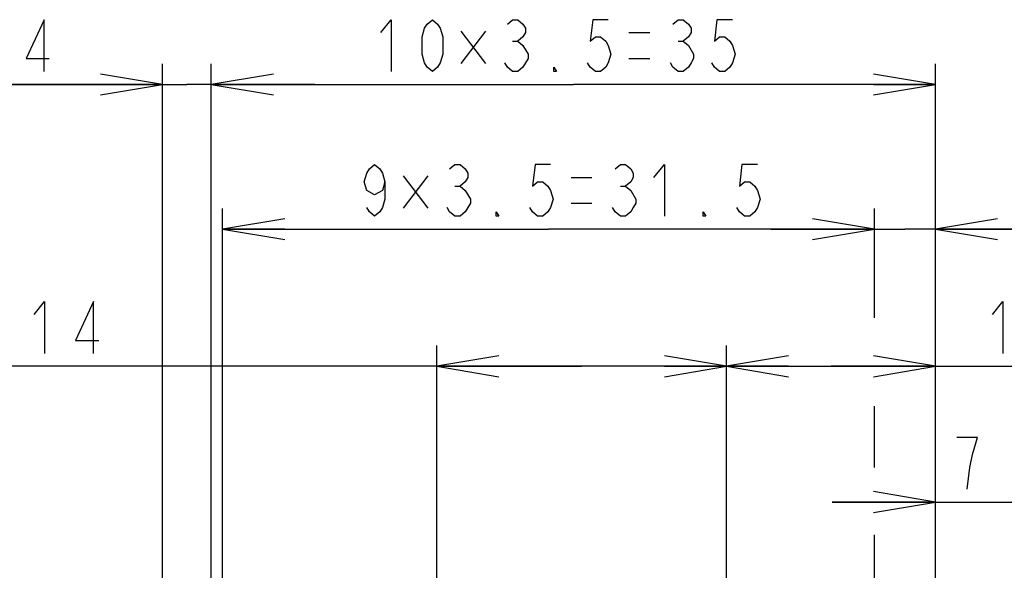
# Model space of a CAD drawing. Extents: x 29 to 410, y 13 to 287.
# Tile 13 of 16: x 205 to 253, y 130 to 157. Entities that reach past the tile are written whole.
import ezdxf

# ---------------------------------------------------------------- set-up
doc = ezdxf.new("R2010")
doc.units = 0
doc.header["$LTSCALE"] = 23.1
doc.layers.get('0').update_dxf_attribs({"linetype": 'CONTINUOUS'})
doc.layers.add('ALL_DIM', color=7, linetype='CONTINUOUS')
doc.dimstyles.get("Standard").update_dxf_attribs({"dimtxt": 2.5, "dimasz": 2.5, "dimexe": 1.25, "dimexo": 0.625, "dimtad": 1, "dimcen": 2.5, "dimazin": 3, "dimtfac": 1, "dimtmove": 0, "dimatfit": 3})

# ---------------------------------------------------------------- blocks, each defined once
blk = doc.blocks.new('_OPEN')
at = {"color": 0, "linetype": 'BYBLOCK'}
for p, q in [((0, 0), (-1, 0.167)), ((-1, -0.167), (0, 0)), ((-1, 0), (0, 0))]:
    blk.add_line(p, q, dxfattribs=at)
blk = doc.blocks.new('*D23')
at = {"layer": 'ALL_DIM', "color": 2, "linetype": 'CONTINUOUS'}
for p, q in [((249.32, 94.893), (249.32, 134.26)), ((256.69, 94.893), (256.69, 134.26)), ((249.32, 133.26), (244.32, 133.26)), ((244.32, 133.26), (253.005, 133.26)), ((261.69, 133.26), (253.005, 133.26)), ((256.69, 133.26), (261.69, 133.26))]:
    blk.add_line(p, q, dxfattribs=at)
at = {"layer": 'ALL_DIM', "color": 2, "linetype": 'CONTINUOUS', "xscale": 3, "yscale": 3, "zscale": 3}
blk.add_blockref('_OPEN', (249.32, 133.26), dxfattribs=at)
at = {"layer": 'ALL_DIM', "color": 2, "linetype": 'CONTINUOUS', "xscale": 3, "yscale": 3, "zscale": 3, "rotation": 180}
blk.add_blockref('_OPEN', (256.69, 133.26), dxfattribs=at)
blk = doc.blocks.new('*D24')
at = {"layer": 'ALL_DIM', "color": 2, "linetype": 'CONTINUOUS'}
for p, q in [((214.32, 94.893), (214.32, 154.438)), ((249.32, 94.893), (249.32, 154.438)), ((214.32, 153.438), (231.82, 153.438)), ((249.32, 153.438), (231.82, 153.438))]:
    blk.add_line(p, q, dxfattribs=at)
at = {"layer": 'ALL_DIM', "color": 2, "linetype": 'CONTINUOUS', "xscale": 3, "yscale": 3, "zscale": 3, "rotation": 180}
blk.add_blockref('_OPEN', (214.32, 153.438), dxfattribs=at)
at = {"layer": 'ALL_DIM', "color": 2, "linetype": 'CONTINUOUS', "xscale": 3, "yscale": 3, "zscale": 3}
blk.add_blockref('_OPEN', (249.32, 153.438), dxfattribs=at)
blk = doc.blocks.new('*D25')
at = {"layer": 'ALL_DIM', "color": 2, "linetype": 'CONTINUOUS'}
for p, q in [((211.97, 67.637), (211.97, 154.438)), ((214.32, 94.893), (214.32, 154.438)), ((211.97, 153.438), (200.869, 153.438)), ((200.869, 153.438), (213.145, 153.438)), ((219.32, 153.438), (213.145, 153.438)), ((214.32, 153.438), (219.32, 153.438))]:
    blk.add_line(p, q, dxfattribs=at)
at = {"layer": 'ALL_DIM', "color": 2, "linetype": 'CONTINUOUS', "xscale": 3, "yscale": 3, "zscale": 3}
blk.add_blockref('_OPEN', (211.97, 153.438), dxfattribs=at)
at = {"layer": 'ALL_DIM', "color": 2, "linetype": 'CONTINUOUS', "xscale": 3, "yscale": 3, "zscale": 3, "rotation": 180}
blk.add_blockref('_OPEN', (214.32, 153.438), dxfattribs=at)
blk = doc.blocks.new('*D26')
at = {"layer": 'ALL_DIM', "color": 2, "linetype": 'CONTINUOUS'}
for p, q in [((214.87, 105.093), (214.87, 147.442)), ((246.37, 142.159), (246.37, 147.442)), ((214.87, 146.442), (230.62, 146.442)), ((246.37, 146.442), (230.62, 146.442)), ((246.37, 134.932), (246.37, 137.889)), ((246.37, 105.093), (246.37, 131.678))]:
    blk.add_line(p, q, dxfattribs=at)
at = {"layer": 'ALL_DIM', "color": 2, "linetype": 'CONTINUOUS', "xscale": 3, "yscale": 3, "zscale": 3, "rotation": 180}
blk.add_blockref('_OPEN', (214.87, 146.442), dxfattribs=at)
at = {"layer": 'ALL_DIM', "color": 2, "linetype": 'CONTINUOUS', "xscale": 3, "yscale": 3, "zscale": 3}
blk.add_blockref('_OPEN', (246.37, 146.442), dxfattribs=at)
blk = doc.blocks.new('*D27')
at = {"layer": 'ALL_DIM', "color": 2, "linetype": 'CONTINUOUS'}
for p, q in [((246.37, 142.159), (246.37, 147.442)), ((249.32, 94.893), (249.32, 147.442)), ((246.37, 146.442), (241.37, 146.442)), ((241.37, 146.442), (247.845, 146.442)), ((255.777, 146.442), (247.845, 146.442)), ((249.32, 146.442), (255.777, 146.442))]:
    blk.add_line(p, q, dxfattribs=at)
at = {"layer": 'ALL_DIM', "color": 2, "linetype": 'CONTINUOUS', "xscale": 3, "yscale": 3, "zscale": 3}
blk.add_blockref('_OPEN', (246.37, 146.442), dxfattribs=at)
at = {"layer": 'ALL_DIM', "color": 2, "linetype": 'CONTINUOUS', "xscale": 3, "yscale": 3, "zscale": 3, "rotation": 180}
blk.add_blockref('_OPEN', (249.32, 146.442), dxfattribs=at)
blk = doc.blocks.new('*D28')
at = {"layer": 'ALL_DIM', "color": 2, "linetype": 'CONTINUOUS'}
for p, q in [((239.22, 115.293), (239.22, 140.816)), ((249.32, 94.893), (249.32, 140.816)), ((239.22, 139.816), (244.27, 139.816)), ((249.32, 139.816), (244.27, 139.816)), ((244.27, 139.816), (259.578, 139.816))]:
    blk.add_line(p, q, dxfattribs=at)
at = {"layer": 'ALL_DIM', "color": 2, "linetype": 'CONTINUOUS', "xscale": 3, "yscale": 3, "zscale": 3, "rotation": 180}
blk.add_blockref('_OPEN', (239.22, 139.816), dxfattribs=at)
at = {"layer": 'ALL_DIM', "color": 2, "linetype": 'CONTINUOUS', "xscale": 3, "yscale": 3, "zscale": 3}
blk.add_blockref('_OPEN', (249.32, 139.816), dxfattribs=at)
blk = doc.blocks.new('*D29')
at = {"layer": 'ALL_DIM', "color": 2, "linetype": 'CONTINUOUS'}
for p, q in [((225.22, 115.293), (225.22, 140.816)), ((239.22, 115.293), (239.22, 140.816)), ((232.22, 139.816), (193.255, 139.816)), ((225.22, 139.816), (232.22, 139.816)), ((239.22, 139.816), (232.22, 139.816))]:
    blk.add_line(p, q, dxfattribs=at)
at = {"layer": 'ALL_DIM', "color": 2, "linetype": 'CONTINUOUS', "xscale": 3, "yscale": 3, "zscale": 3, "rotation": 180}
blk.add_blockref('_OPEN', (225.22, 139.816), dxfattribs=at)
at = {"layer": 'ALL_DIM', "color": 2, "linetype": 'CONTINUOUS', "xscale": 3, "yscale": 3, "zscale": 3}
blk.add_blockref('_OPEN', (239.22, 139.816), dxfattribs=at)

msp = doc.modelspace()

# ---------------------------------------------------------------- linework, layer by layer
at = {"layer": 'ALL_DIM', "color": 2, "linetype": 'CONTINUOUS'}
for p, q in [((227.57, 156.016), (226.382, 154.454)), ((226.382, 156.016), (227.57, 154.454)), ((234.507, 155.938), (235.507, 155.938)), ((228.882, 155.521), (229.132, 155.521)), ((236.882, 155.521), (237.132, 155.521)), ((234.507, 154.688), (235.507, 154.688)), ((224.779, 149.02), (223.591, 147.458)), ((223.591, 149.02), (224.779, 147.458)), ((231.716, 148.942), (232.716, 148.942)), ((226.091, 148.525), (226.341, 148.525)), ((234.091, 148.525), (234.341, 148.525)), ((231.716, 147.692), (232.716, 147.692))]:
    msp.add_line(p, q, dxfattribs=at)
for points in [[(206.244, 154.063), (206.244, 156.563), (205.369, 154.688), (206.494, 154.688)], [(222.507, 155.938), (223.007, 156.563), (223.007, 154.063)], [(225.007, 154.063), (224.757, 154.271), (224.632, 154.48), (224.507, 154.896), (224.507, 155.73), (224.632, 156.146), (224.757, 156.355), (225.007, 156.563), (225.257, 156.355), (225.382, 156.146), (225.507, 155.73), (225.507, 154.896), (225.382, 154.48), (225.257, 154.271), (225.007, 154.063)], [(228.632, 156.355), (228.882, 156.563), (229.132, 156.563), (229.382, 156.355), (229.507, 156.146), (229.507, 155.938), (229.382, 155.73), (229.132, 155.521), (229.382, 155.313)], [(233.507, 156.563), (232.757, 156.563), (232.632, 155.521), (232.882, 155.73), (233.132, 155.73), (233.382, 155.521), (233.507, 155.313), (233.632, 154.896), (233.507, 154.48), (233.382, 154.271), (233.132, 154.063), (232.882, 154.063), (232.632, 154.271), (232.507, 154.48)], [(236.632, 156.355), (236.882, 156.563), (237.132, 156.563), (237.382, 156.355), (237.507, 156.146), (237.507, 155.938), (237.382, 155.73), (237.132, 155.521), (237.382, 155.313), (237.632, 154.896)], [(239.507, 156.563), (238.757, 156.563), (238.632, 155.521), (238.882, 155.73), (239.132, 155.73), (239.382, 155.521), (239.507, 155.313), (239.632, 154.896), (239.507, 154.48), (239.382, 154.271), (239.132, 154.063), (238.882, 154.063), (238.632, 154.271), (238.507, 154.48)], [(229.382, 155.313), (229.632, 154.896), (229.632, 154.688)], [(229.632, 154.688), (229.382, 154.271), (229.132, 154.063), (228.882, 154.063), (228.632, 154.271), (228.507, 154.48)], [(237.632, 154.896), (237.632, 154.688), (237.507, 154.48), (237.382, 154.271), (237.132, 154.063), (236.882, 154.063), (236.632, 154.271), (236.507, 154.48)], [(231.007, 154.063), (230.882, 154.063), (230.882, 154.271), (231.007, 154.063)], [(222.716, 148.734), (222.591, 148.317), (222.216, 148.109), (221.841, 148.317), (221.716, 148.734), (221.841, 149.15), (221.966, 149.359), (222.216, 149.567), (222.466, 149.359), (222.591, 149.15), (222.716, 148.734), (222.716, 147.9), (222.591, 147.484), (222.466, 147.275), (222.216, 147.067), (221.966, 147.275), (221.841, 147.484)], [(225.841, 149.359), (226.091, 149.567), (226.341, 149.567), (226.591, 149.359), (226.716, 149.15), (226.716, 148.942), (226.591, 148.734), (226.341, 148.525), (226.591, 148.317), (226.841, 147.9)], [(230.716, 149.567), (229.966, 149.567), (229.841, 148.525), (230.091, 148.734), (230.341, 148.734), (230.591, 148.525), (230.716, 148.317), (230.841, 147.9), (230.716, 147.484), (230.591, 147.275), (230.341, 147.067), (230.091, 147.067), (229.841, 147.275), (229.716, 147.484)], [(233.841, 149.359), (234.091, 149.567), (234.341, 149.567), (234.591, 149.359), (234.716, 149.15), (234.716, 148.942), (234.591, 148.734), (234.341, 148.525), (234.591, 148.317)], [(235.716, 148.942), (236.216, 149.567), (236.216, 147.067)], [(240.716, 149.567), (239.966, 149.567), (239.841, 148.525), (240.091, 148.734), (240.341, 148.734), (240.591, 148.525), (240.716, 148.317), (240.841, 147.9), (240.716, 147.484), (240.591, 147.275), (240.341, 147.067), (240.091, 147.067), (239.841, 147.275), (239.716, 147.484)], [(234.591, 148.317), (234.841, 147.9), (234.841, 147.692), (234.716, 147.484), (234.591, 147.275), (234.341, 147.067), (234.091, 147.067), (233.841, 147.275), (233.716, 147.484)], [(226.841, 147.9), (226.841, 147.692), (226.716, 147.484), (226.591, 147.275), (226.341, 147.067), (226.091, 147.067), (225.841, 147.275), (225.716, 147.484)], [(228.216, 147.067), (228.091, 147.067), (228.091, 147.275), (228.216, 147.067)], [(238.216, 147.067), (238.091, 147.067), (238.091, 147.275), (238.216, 147.067)], [(205.755, 142.316), (206.255, 142.941), (206.255, 140.441)], [(208.63, 140.441), (208.63, 142.941), (207.755, 141.066), (208.88, 141.066)], [(252.078, 142.316), (252.578, 142.941), (252.578, 140.441)], [(251.107, 135.552), (251.357, 136.385), (250.357, 136.385)], [(250.857, 133.885), (250.982, 134.927), (251.107, 135.552)]]:
    msp.add_lwpolyline(points, dxfattribs=at)

# ---------------------------------------------------------------- dimensions: what is measured, and where the dimension line sits
for base, p1, p2, picture, middle in [((211.97, 153.438), (214.32, 94.893), (211.97, 67.637), '*D25', (200.869, 154.063)), ((214.32, 153.438), (249.32, 94.893), (214.32, 94.893), '*D24', (222.007, 154.063)), ((225.22, 139.816), (239.22, 115.293), (225.22, 115.293), '*D29', (193.255, 140.441)), ((239.22, 139.816), (249.32, 94.893), (239.22, 115.293), '*D28', (251.578, 140.441)), ((249.32, 133.26), (256.69, 94.893), (249.32, 94.893), '*D23', (249.857, 133.885))]:
    dim = msp.add_linear_dim(base=base, p1=p1, p2=p2, angle=180, dimstyle='Standard', dxfattribs=at)
    dim.commit()
    dim.dimension.update_dxf_attribs({"geometry": picture, "text_midpoint": middle, "dimtype": 128})
for base, p1, p2, picture, middle in [((246.37, 146.442), (214.87, 105.093), (246.37, 105.093), '*D26', (221.216, 147.067)), ((249.32, 146.442), (246.37, 142.159), (249.32, 94.893), '*D27', (253.777, 147.067))]:
    dim = msp.add_linear_dim(base=base, p1=p1, p2=p2, dimstyle='Standard', dxfattribs=at)
    dim.commit()
    dim.dimension.update_dxf_attribs({"geometry": picture, "text_midpoint": middle, "dimtype": 128})

doc.saveas('drawing.dxf')
